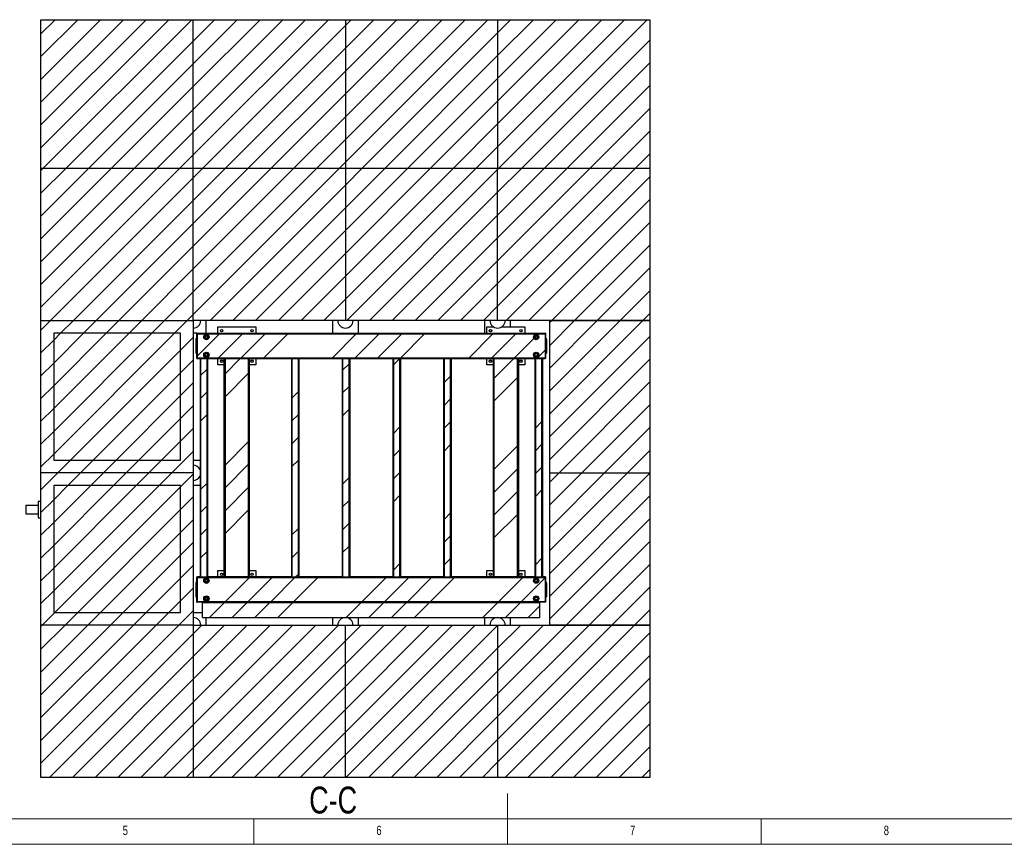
# Model space of a CAD drawing. Header units: millimetres. Extents: x 5 to 589, y 5 to 415.
# Tile 9 of 31: x 201 to 395, y 5 to 167. Entities that reach past the tile are written whole.
import ezdxf

# ---------------------------------------------------------------- set-up
doc = ezdxf.new("R2010")
doc.units = ezdxf.units.MM
doc.layers.add('NOTES', color=6, linetype='Continuous')
doc.layers.add('TRAIT-FINS', color=9, linetype='Continuous')
doc.layers.add('TRAIT-FORT', color=4, linetype='Continuous', lineweight=25)
doc.styles.add('SLDTEXTSTYLE0', font='TXT', dxfattribs={"width": 0.75})
pattern_1 = [(45, (0, 0), (-13.4704, 13.4704), []), (45, (4.49, 2e-323), (-13.4704, 13.4704), []), (45, (8.98, 4e-323), (-13.4704, 13.4704), []), (45, (13.47, 6e-323), (-13.4704, 13.4704), [])]

msp = doc.modelspace()

# ---------------------------------------------------------------- hatches: boundary and pattern name
at = {"layer": 'TRAIT-FINS'}
h = msp.add_hatch(dxfattribs=at)
h.set_pattern_fill('ANSI31', color=9, style=0)
h.paths.add_polyline_path([(205.06, 138.165), (235.06, 138.165), (235.06, 167.415), (205.06, 167.415)], flags=0)
h = msp.add_hatch(dxfattribs=at)
h.set_pattern_fill('ANSI31', color=9, style=0)
h.paths.add_polyline_path([(235.06, 138.165), (265.06, 138.165), (265.06, 167.415), (235.06, 167.415)], flags=0)
h = msp.add_hatch(dxfattribs=at)
h.set_pattern_fill('ANSI31', color=9, style=0)
h.paths.add_polyline_path([(265.06, 138.165), (295.06, 138.165), (295.06, 167.415), (265.06, 167.415)], flags=0)
h = msp.add_hatch(dxfattribs=at)
h.set_pattern_fill('ANSI31', color=9, style=0)
h.paths.add_polyline_path([(295.06, 138.165), (325.06, 138.165), (325.06, 167.415), (295.06, 167.415)], flags=0)
h = msp.add_hatch(dxfattribs=at)
h.set_pattern_fill('ANSI31', color=9, style=0)
h.paths.add_polyline_path([(235.06, 108.165), (235.06, 138.165), (205.06, 138.165), (205.06, 108.165)], flags=0)
h = msp.add_hatch(dxfattribs=at)
h.set_pattern_fill('ANSI31', color=9, style=0)
h.paths.add_polyline_path([(265.06, 108.165), (265.06, 138.165), (235.06, 138.165), (235.06, 108.165)], flags=0)
h = msp.add_hatch(dxfattribs=at)
h.set_pattern_fill('ANSI31', color=9, style=0)
h.paths.add_polyline_path([(295.06, 108.165), (295.06, 138.165), (265.06, 138.165), (265.06, 108.165)], flags=0)
h = msp.add_hatch(dxfattribs=at)
h.set_pattern_fill('ANSI31', color=9, style=0)
h.paths.add_polyline_path([(325.06, 108.165), (325.06, 138.165), (295.06, 138.165), (295.06, 108.165)], flags=0)
h = msp.add_hatch(dxfattribs=at)
h.set_pattern_fill('ANSI31', color=9, style=0)
h.paths.add_polyline_path([(235.06, 78.165), (235.06, 108.165), (205.06, 108.165), (205.06, 78.165)], flags=0)
h.paths.add_polyline_path([(207.56, 105.665), (232.56, 105.665), (232.56, 80.665), (207.56, 80.665)], flags=0)
h = msp.add_hatch(dxfattribs=at)
h.set_pattern_fill('ANSI31', color=9, style=0)
h.paths.add_polyline_path([(325.06, 108.165), (305.26, 108.165), (305.26, 78.165), (325.06, 78.165)], flags=0)
h = msp.add_hatch(dxfattribs=at)
h.set_pattern_fill('ANSI31', color=9, style=0)
h.paths.add_polyline_path([(325.06, 78.165), (325.06, 108.165), (305.26, 108.165), (305.26, 78.165)], flags=0)
h = msp.add_hatch(dxfattribs=at)
h.set_pattern_fill('ANSI31', color=9, style=0)
h.paths.add_polyline_path([(232.56, 80.665), (232.56, 105.665), (207.56, 105.665), (207.56, 80.665)], flags=0)
h = msp.add_hatch(dxfattribs=at)
h.set_pattern_fill('DIN 201 ACIER ET FONTE', color=9, style=0, pattern_type=2)
h.set_pattern_definition(pattern_1)
h.paths.add_polyline_path([(235.81, 105.489), (235.81, 100.841), (235.91, 100.841), (235.91, 105.489)], flags=0)
h = msp.add_hatch(dxfattribs=at)
h.set_pattern_fill('DIN 201 ACIER ET FONTE', color=9, style=0, pattern_type=2)
h.set_pattern_definition(pattern_1)
h.paths.add_polyline_path([(304.41, 100.841), (304.41, 105.489), (235.91, 105.489), (235.91, 100.841)], flags=0)
edge = h.paths.add_edge_path(flags=0)
edge.add_arc((302.66, 104.915), 0.525, 0, 360)
edge = h.paths.add_edge_path(flags=0)
edge.add_arc((302.66, 101.415), 0.525, 0, 360)
edge = h.paths.add_edge_path(flags=0)
edge.add_arc((237.66, 101.415), 0.525, 0, 360)
edge = h.paths.add_edge_path(flags=0)
edge.add_arc((237.66, 104.915), 0.525, 0, 360)
h = msp.add_hatch(dxfattribs=at)
h.set_pattern_fill('DIN 201 ACIER ET FONTE', color=9, style=0, pattern_type=2)
h.set_pattern_definition(pattern_1)
edge = h.paths.add_edge_path(flags=0)
edge.add_arc((237.66, 104.915), 0.525, 0, 360)
edge = h.paths.add_edge_path(flags=0)
edge.add_arc((237.66, 104.915), 0.375, 0, 360)
h = msp.add_hatch(dxfattribs=at)
h.set_pattern_fill('ANSI31', color=9, angle=3e-322, style=0)
edge = h.paths.add_edge_path(flags=0)
edge.add_arc((237.66, 104.915), 0.25, 0, 360)
h = msp.add_hatch(dxfattribs=at)
h.set_pattern_fill('DIN 201 ACIER ET FONTE', color=9, style=0, pattern_type=2)
h.set_pattern_definition(pattern_1)
edge = h.paths.add_edge_path(flags=0)
edge.add_arc((302.66, 104.915), 0.525, 0, 360)
edge = h.paths.add_edge_path(flags=0)
edge.add_arc((302.66, 104.915), 0.375, 0, 360)
h = msp.add_hatch(dxfattribs=at)
h.set_pattern_fill('ANSI31', color=9, angle=3e-322, style=0)
edge = h.paths.add_edge_path(flags=0)
edge.add_arc((302.66, 104.915), 0.25, 0, 360)
h = msp.add_hatch(dxfattribs=at)
h.set_pattern_fill('DIN 201 ACIER ET FONTE', color=9, style=0, pattern_type=2)
h.set_pattern_definition(pattern_1)
h.paths.add_polyline_path([(304.51, 100.841), (304.51, 105.489), (304.41, 105.489), (304.41, 100.841)], flags=0)
h = msp.add_hatch(dxfattribs=at)
h.set_pattern_fill('DIN 201 ACIER ET FONTE', color=9, style=0, pattern_type=2)
h.set_pattern_definition(pattern_1)
edge = h.paths.add_edge_path(flags=0)
edge.add_arc((237.66, 101.415), 0.525, 0, 360)
edge = h.paths.add_edge_path(flags=0)
edge.add_arc((237.66, 101.415), 0.375, 0, 360)
h = msp.add_hatch(dxfattribs=at)
h.set_pattern_fill('ANSI31', color=9, angle=3e-322, style=0)
edge = h.paths.add_edge_path(flags=0)
edge.add_arc((237.66, 101.415), 0.25, 0, 360)
h = msp.add_hatch(dxfattribs=at)
h.set_pattern_fill('DIN 201 ACIER ET FONTE', color=9, style=0, pattern_type=2)
h.set_pattern_definition(pattern_1)
edge = h.paths.add_edge_path(flags=0)
edge.add_arc((302.66, 101.415), 0.525, 0, 360)
edge = h.paths.add_edge_path(flags=0)
edge.add_arc((302.66, 101.415), 0.375, 0, 360)
h = msp.add_hatch(dxfattribs=at)
h.set_pattern_fill('ANSI31', color=9, angle=3e-322, style=0)
edge = h.paths.add_edge_path(flags=0)
edge.add_arc((302.66, 101.415), 0.25, 0, 360)
h = msp.add_hatch(dxfattribs=at)
h.set_pattern_fill('DIN 201 ACIER ET FONTE', color=9, style=0, pattern_type=2)
h.set_pattern_definition(pattern_1)
h.paths.add_polyline_path([(237.801, 100.665), (236.519, 100.665), (236.519, 57.665), (237.801, 57.665)], flags=0)
h = msp.add_hatch(dxfattribs=at)
h.set_pattern_fill('DIN 201 ACIER ET FONTE', color=9, style=0, pattern_type=2)
h.set_pattern_definition(pattern_1)
h.paths.add_polyline_path([(245.984, 100.665), (241.336, 100.665), (241.336, 57.665), (245.984, 57.665)], flags=0)
h = msp.add_hatch(dxfattribs=at)
h.set_pattern_fill('DIN 201 ACIER ET FONTE', color=9, style=0, pattern_type=2)
h.set_pattern_definition(pattern_1)
h.paths.add_polyline_path([(255.801, 100.665), (254.519, 100.665), (254.519, 57.665), (255.801, 57.665)], flags=0)
h = msp.add_hatch(dxfattribs=at)
h.set_pattern_fill('DIN 201 ACIER ET FONTE', color=9, style=0, pattern_type=2)
h.set_pattern_definition(pattern_1)
h.paths.add_polyline_path([(265.801, 100.665), (264.519, 100.665), (264.519, 57.665), (265.801, 57.665)], flags=0)
h = msp.add_hatch(dxfattribs=at)
h.set_pattern_fill('DIN 201 ACIER ET FONTE', color=9, style=0, pattern_type=2)
h.set_pattern_definition(pattern_1)
h.paths.add_polyline_path([(275.801, 100.665), (274.519, 100.665), (274.519, 57.665), (275.801, 57.665)], flags=0)
h = msp.add_hatch(dxfattribs=at)
h.set_pattern_fill('DIN 201 ACIER ET FONTE', color=9, style=0, pattern_type=2)
h.set_pattern_definition(pattern_1)
h.paths.add_polyline_path([(285.801, 100.665), (284.519, 100.665), (284.519, 57.665), (285.801, 57.665)], flags=0)
h = msp.add_hatch(dxfattribs=at)
h.set_pattern_fill('DIN 201 ACIER ET FONTE', color=9, style=0, pattern_type=2)
h.set_pattern_definition(pattern_1)
h.paths.add_polyline_path([(298.984, 100.665), (294.336, 100.665), (294.336, 57.665), (298.984, 57.665)], flags=0)
h = msp.add_hatch(dxfattribs=at)
h.set_pattern_fill('DIN 201 ACIER ET FONTE', color=9, style=0, pattern_type=2)
h.set_pattern_definition(pattern_1)
h.paths.add_polyline_path([(303.801, 100.665), (302.519, 100.665), (302.519, 57.665), (303.801, 57.665)], flags=0)
h = msp.add_hatch(dxfattribs=at)
h.set_pattern_fill('ANSI31', color=9, style=0)
h.paths.add_polyline_path([(235.06, 48.165), (235.06, 78.165), (205.06, 78.165), (205.06, 48.165)], flags=0)
h.paths.add_polyline_path([(207.56, 75.665), (232.56, 75.665), (232.56, 50.665), (207.56, 50.665)], flags=0)
h = msp.add_hatch(dxfattribs=at)
h.set_pattern_fill('ANSI31', color=9, style=0)
h.paths.add_polyline_path([(325.06, 78.165), (305.26, 78.165), (305.26, 48.165), (325.06, 48.165)], flags=0)
h = msp.add_hatch(dxfattribs=at)
h.set_pattern_fill('ANSI31', color=9, style=0)
h.paths.add_polyline_path([(325.06, 48.165), (325.06, 78.165), (305.26, 78.165), (305.26, 48.165)], flags=0)
h = msp.add_hatch(dxfattribs=at)
h.set_pattern_fill('ANSI31', color=9, style=0)
h.paths.add_polyline_path([(232.56, 50.665), (232.56, 75.665), (207.56, 75.665), (207.56, 50.665)], flags=0)
h = msp.add_hatch(dxfattribs=at)
h.set_pattern_fill('DIN 201 ACIER ET FONTE', color=9, style=0, pattern_type=2)
h.set_pattern_definition(pattern_1)
h.paths.add_polyline_path([(235.81, 57.489), (235.81, 52.841), (235.91, 52.841), (235.91, 57.489)], flags=0)
h = msp.add_hatch(dxfattribs=at)
h.set_pattern_fill('DIN 201 ACIER ET FONTE', color=9, style=0, pattern_type=2)
h.set_pattern_definition(pattern_1)
h.paths.add_polyline_path([(235.91, 57.489), (235.91, 52.841), (304.41, 52.841), (304.41, 57.489)], flags=0)
edge = h.paths.add_edge_path(flags=0)
edge.add_arc((302.66, 53.415), 0.525, 0, 360)
edge = h.paths.add_edge_path(flags=0)
edge.add_arc((302.66, 56.915), 0.525, 0, 360)
edge = h.paths.add_edge_path(flags=0)
edge.add_arc((237.66, 56.915), 0.525, 0, 360)
edge = h.paths.add_edge_path(flags=0)
edge.add_arc((237.66, 53.415), 0.525, 0, 360)
h = msp.add_hatch(dxfattribs=at)
h.set_pattern_fill('DIN 201 ACIER ET FONTE', color=9, style=0, pattern_type=2)
h.set_pattern_definition(pattern_1)
edge = h.paths.add_edge_path(flags=0)
edge.add_arc((237.66, 56.915), 0.525, 0, 360)
edge = h.paths.add_edge_path(flags=0)
edge.add_arc((237.66, 56.915), 0.375, 0, 360)
h = msp.add_hatch(dxfattribs=at)
h.set_pattern_fill('ANSI31', color=9, angle=3e-322, style=0)
edge = h.paths.add_edge_path(flags=0)
edge.add_arc((237.66, 56.915), 0.25, 0, 360)
h = msp.add_hatch(dxfattribs=at)
h.set_pattern_fill('DIN 201 ACIER ET FONTE', color=9, style=0, pattern_type=2)
h.set_pattern_definition(pattern_1)
edge = h.paths.add_edge_path(flags=0)
edge.add_arc((302.66, 56.915), 0.525, 0, 360)
edge = h.paths.add_edge_path(flags=0)
edge.add_arc((302.66, 56.915), 0.375, 0, 360)
h = msp.add_hatch(dxfattribs=at)
h.set_pattern_fill('ANSI31', color=9, angle=3e-322, style=0)
edge = h.paths.add_edge_path(flags=0)
edge.add_arc((302.66, 56.915), 0.25, 0, 360)
h = msp.add_hatch(dxfattribs=at)
h.set_pattern_fill('DIN 201 ACIER ET FONTE', color=9, style=0, pattern_type=2)
h.set_pattern_definition(pattern_1)
h.paths.add_polyline_path([(304.51, 52.841), (304.51, 57.489), (304.41, 57.489), (304.41, 52.841)], flags=0)
h = msp.add_hatch(dxfattribs=at)
h.set_pattern_fill('DIN 201 ACIER ET FONTE', color=9, style=0, pattern_type=2)
h.set_pattern_definition(pattern_1)
h.paths.add_polyline_path([(236.91, 52.556), (236.91, 49.665), (303.41, 49.665), (303.41, 52.556)], flags=0)
h = msp.add_hatch(dxfattribs=at)
h.set_pattern_fill('DIN 201 ACIER ET FONTE', color=9, style=0, pattern_type=2)
h.set_pattern_definition(pattern_1)
edge = h.paths.add_edge_path(flags=0)
edge.add_arc((237.66, 53.415), 0.525, 0, 360)
edge = h.paths.add_edge_path(flags=0)
edge.add_arc((237.66, 53.415), 0.375, 0, 360)
h = msp.add_hatch(dxfattribs=at)
h.set_pattern_fill('ANSI31', color=9, angle=3e-322, style=0)
edge = h.paths.add_edge_path(flags=0)
edge.add_arc((237.66, 53.415), 0.25, 0, 360)
h = msp.add_hatch(dxfattribs=at)
h.set_pattern_fill('DIN 201 ACIER ET FONTE', color=9, style=0, pattern_type=2)
h.set_pattern_definition(pattern_1)
edge = h.paths.add_edge_path(flags=0)
edge.add_arc((302.66, 53.415), 0.525, 0, 360)
edge = h.paths.add_edge_path(flags=0)
edge.add_arc((302.66, 53.415), 0.375, 0, 360)
h = msp.add_hatch(dxfattribs=at)
h.set_pattern_fill('ANSI31', color=9, angle=3e-322, style=0)
edge = h.paths.add_edge_path(flags=0)
edge.add_arc((302.66, 53.415), 0.25, 0, 360)
h = msp.add_hatch(dxfattribs=at)
h.set_pattern_fill('ANSI31', color=9, style=0)
h.paths.add_polyline_path([(235.06, 18.165), (235.06, 48.165), (205.06, 48.165), (205.06, 18.165)], flags=0)
h = msp.add_hatch(dxfattribs=at)
h.set_pattern_fill('ANSI31', color=9, style=0)
h.paths.add_polyline_path([(265.06, 18.165), (265.06, 48.165), (235.06, 48.165), (235.06, 18.165)], flags=0)
h = msp.add_hatch(dxfattribs=at)
h.set_pattern_fill('ANSI31', color=9, style=0)
h.paths.add_polyline_path([(295.06, 18.165), (295.06, 48.165), (265.06, 48.165), (265.06, 18.165)], flags=0)
h = msp.add_hatch(dxfattribs=at)
h.set_pattern_fill('ANSI31', color=9, style=0)
h.paths.add_polyline_path([(325.06, 18.165), (325.06, 48.165), (295.06, 48.165), (295.06, 18.165)], flags=0)

# ---------------------------------------------------------------- linework, layer by layer
at = {"color": 7, "linetype": 'Continuous', "lineweight": 18}
for p, q in [((297, 5), (297, 15)), ((10, 10), (584, 10)), ((247, 5), (247, 10)), ((347, 5), (347, 10)), ((5, 5), (589, 5))]:
    msp.add_line(p, q, dxfattribs=at)
at = {"layer": 'TRAIT-FORT', "color": 4, "linetype": 'Continuous', "lineweight": 25}
for p, q in [((205.06, 167.415), (235.06, 167.415)), ((205.06, 138.165), (205.06, 167.415)), ((235.06, 138.165), (235.06, 167.415)), ((235.06, 167.415), (265.06, 167.415)), ((265.06, 167.415), (265.06, 138.165)), ((265.06, 167.415), (295.06, 167.415)), ((295.06, 167.415), (295.06, 138.165)), ((295.06, 167.415), (325.06, 167.415)), ((325.06, 167.415), (325.06, 138.165)), ((205.06, 138.165), (235.06, 138.165)), ((205.06, 108.165), (205.06, 138.165)), ((235.06, 108.165), (235.06, 138.165)), ((235.06, 138.165), (265.06, 138.165)), ((265.06, 138.165), (265.06, 108.165)), ((265.06, 138.165), (295.06, 138.165)), ((295.06, 108.165), (295.06, 138.165)), ((295.06, 138.165), (325.06, 138.165)), ((325.06, 138.165), (325.06, 108.165)), ((205.06, 78.165), (205.06, 108.165)), ((205.06, 108.165), (235.06, 108.165)), ((235.06, 108.165), (235.06, 78.165)), ((265.06, 108.165), (235.06, 108.165)), ((237.56, 108.165), (237.56, 105.665)), ((239.91, 106.915), (247.41, 106.915)), ((239.91, 105.665), (239.91, 106.915)), ((247.41, 106.915), (247.41, 105.665)), ((262.56, 105.665), (262.56, 108.165)), ((295.06, 108.165), (265.06, 108.165)), ((267.56, 108.165), (267.56, 105.665)), ((292.56, 105.665), (292.56, 108.165)), ((292.91, 105.665), (292.91, 106.915)), ((292.91, 106.915), (294.231, 106.915)), ((325.06, 108.165), (295.06, 108.165)), ((295.889, 106.915), (300.41, 106.915)), ((297.56, 108.165), (297.56, 106.915)), ((300.41, 106.915), (300.41, 105.665)), ((305.26, 108.165), (305.26, 78.165)), ((305.26, 108.165), (325.06, 108.165)), ((325.06, 108.165), (325.06, 78.165)), ((207.56, 105.665), (207.56, 80.665)), ((232.56, 105.665), (207.56, 105.665)), ((232.56, 80.665), (232.56, 105.665)), ((235.81, 105.665), (235.06, 105.665)), ((235.81, 105.665), (235.91, 105.665)), ((235.81, 105.489), (235.81, 105.665)), ((235.91, 105.489), (235.81, 105.489)), ((235.81, 100.841), (235.81, 105.489)), ((235.91, 105.489), (235.91, 105.665)), ((235.91, 105.665), (304.41, 105.665)), ((235.91, 100.841), (235.91, 105.489)), ((304.41, 105.489), (235.91, 105.489)), ((304.41, 105.665), (304.41, 105.489)), ((304.51, 105.665), (304.41, 105.665)), ((304.41, 105.489), (304.41, 100.841)), ((304.51, 105.489), (304.41, 105.489)), ((304.51, 105.665), (304.51, 105.489)), ((304.51, 105.489), (304.51, 100.841)), ((235.554, 104.415), (235.554, 101.915)), ((235.81, 104.665), (235.77, 104.665)), ((304.55, 104.665), (304.51, 104.665)), ((304.766, 101.915), (304.766, 104.415)), ((235.77, 101.665), (235.81, 101.665)), ((304.51, 101.665), (304.55, 101.665)), ((235.81, 100.841), (235.91, 100.841)), ((235.81, 100.665), (235.81, 100.841)), ((235.81, 100.665), (235.91, 100.665)), ((235.91, 100.841), (304.41, 100.841)), ((235.91, 100.665), (235.91, 100.841)), ((235.91, 100.665), (236.41, 100.665)), ((236.41, 100.665), (236.41, 57.665)), ((236.41, 100.665), (236.519, 100.665)), ((236.519, 100.665), (236.519, 57.665)), ((236.519, 100.665), (237.801, 100.665)), ((237.801, 57.665), (237.801, 100.665)), ((237.801, 100.665), (237.91, 100.665)), ((237.91, 100.665), (241.16, 100.665)), ((237.91, 100.665), (237.91, 57.665)), ((239.91, 99.415), (239.91, 100.665)), ((241.16, 99.415), (239.91, 99.415)), ((241.16, 57.665), (241.16, 100.665)), ((241.16, 100.665), (241.336, 100.665)), ((241.336, 100.665), (241.336, 57.665)), ((241.336, 100.665), (245.984, 100.665)), ((245.984, 100.665), (246.16, 100.665)), ((245.984, 57.665), (245.984, 100.665)), ((246.16, 57.665), (246.16, 100.665)), ((246.16, 100.665), (254.41, 100.665)), ((247.41, 99.415), (246.16, 99.415)), ((247.41, 100.665), (247.41, 99.415)), ((254.41, 100.665), (254.41, 57.665)), ((254.41, 100.665), (254.519, 100.665)), ((254.519, 100.665), (254.519, 57.665)), ((254.519, 100.665), (255.801, 100.665)), ((255.801, 57.665), (255.801, 100.665)), ((255.801, 100.665), (255.91, 100.665)), ((255.91, 100.665), (264.41, 100.665)), ((255.91, 100.665), (255.91, 57.665)), ((264.41, 100.665), (264.41, 57.665)), ((264.41, 100.665), (264.519, 100.665)), ((264.519, 100.665), (264.519, 57.665)), ((264.519, 100.665), (265.801, 100.665)), ((265.801, 100.665), (265.91, 100.665)), ((265.801, 57.665), (265.801, 100.665)), ((265.91, 100.665), (274.41, 100.665)), ((265.91, 100.665), (265.91, 57.665)), ((274.41, 100.665), (274.41, 57.665)), ((274.41, 100.665), (274.519, 100.665)), ((274.519, 100.665), (274.519, 57.665)), ((274.519, 100.665), (275.801, 100.665)), ((275.801, 57.665), (275.801, 100.665)), ((275.801, 100.665), (275.91, 100.665)), ((275.91, 100.665), (284.41, 100.665)), ((275.91, 100.665), (275.91, 57.665)), ((284.41, 100.665), (284.41, 57.665)), ((284.41, 100.665), (284.519, 100.665)), ((284.519, 100.665), (284.519, 57.665)), ((284.519, 100.665), (285.801, 100.665)), ((285.801, 57.665), (285.801, 100.665)), ((285.801, 100.665), (285.91, 100.665)), ((285.91, 100.665), (294.16, 100.665)), ((285.91, 100.665), (285.91, 57.665)), ((292.91, 99.415), (292.91, 100.665)), ((294.16, 99.415), (292.91, 99.415)), ((294.16, 100.665), (294.16, 57.665)), ((294.16, 100.665), (294.336, 100.665)), ((294.336, 100.665), (294.336, 57.665)), ((294.336, 100.665), (298.984, 100.665)), ((298.984, 57.665), (298.984, 100.665)), ((298.984, 100.665), (299.16, 100.665)), ((299.16, 100.665), (302.41, 100.665)), ((299.16, 100.665), (299.16, 57.665)), ((300.41, 99.415), (299.16, 99.415)), ((300.41, 100.665), (300.41, 99.415)), ((302.41, 100.665), (302.41, 57.665)), ((302.41, 100.665), (302.519, 100.665)), ((302.519, 100.665), (302.519, 57.665)), ((302.519, 100.665), (303.801, 100.665)), ((303.801, 57.665), (303.801, 100.665)), ((303.801, 100.665), (303.91, 100.665)), ((303.91, 100.665), (304.41, 100.665)), ((303.91, 100.665), (303.91, 57.665)), ((304.41, 100.841), (304.51, 100.841)), ((304.41, 100.841), (304.41, 100.665)), ((304.51, 100.665), (304.41, 100.665)), ((304.51, 100.841), (304.51, 100.665)), ((207.56, 80.665), (232.56, 80.665)), ((235.06, 80.665), (236.41, 80.665)), ((235.06, 78.165), (205.06, 78.165)), ((205.06, 48.165), (205.06, 78.165)), ((235.06, 78.165), (235.06, 48.165)), ((305.26, 78.165), (305.26, 48.165)), ((305.26, 78.165), (325.06, 78.165)), ((325.06, 78.165), (325.06, 48.165)), ((207.56, 75.665), (207.56, 50.665)), ((232.56, 75.665), (207.56, 75.665)), ((232.56, 50.665), (232.56, 75.665)), ((236.41, 75.665), (235.06, 75.665)), ((205.06, 72.54), (204.485, 72.54)), ((204.485, 72.54), (204.485, 70.915)), ((204.485, 71.715), (202.06, 71.715)), ((202.06, 71.715), (202.06, 70.915)), ((202.06, 70.915), (202.06, 70.115)), ((202.06, 70.115), (204.485, 70.115)), ((204.485, 70.915), (204.485, 69.29)), ((204.485, 69.29), (205.06, 69.29)), ((239.91, 57.665), (239.91, 58.915)), ((239.91, 58.915), (241.16, 58.915)), ((246.16, 58.915), (247.41, 58.915)), ((247.41, 58.915), (247.41, 57.665)), ((292.91, 58.915), (294.16, 58.915)), ((292.91, 57.665), (292.91, 58.915)), ((299.16, 58.915), (300.41, 58.915)), ((300.41, 58.915), (300.41, 57.665)), ((235.554, 56.415), (235.554, 53.915)), ((235.81, 56.665), (235.77, 56.665)), ((235.81, 57.489), (235.81, 57.665)), ((235.81, 57.665), (235.91, 57.665)), ((235.91, 57.489), (235.81, 57.489)), ((235.81, 52.841), (235.81, 57.489)), ((236.41, 57.665), (235.91, 57.665)), ((235.91, 57.489), (235.91, 57.665)), ((304.41, 57.489), (235.91, 57.489)), ((235.91, 52.841), (235.91, 57.489)), ((236.41, 57.665), (236.519, 57.665)), ((236.519, 57.665), (237.801, 57.665)), ((237.801, 57.665), (237.91, 57.665)), ((241.16, 57.665), (237.91, 57.665)), ((241.336, 57.665), (241.16, 57.665)), ((245.984, 57.665), (241.336, 57.665)), ((246.16, 57.665), (245.984, 57.665)), ((254.41, 57.665), (246.16, 57.665)), ((254.41, 57.665), (254.519, 57.665)), ((254.519, 57.665), (255.801, 57.665)), ((255.801, 57.665), (255.91, 57.665)), ((264.41, 57.665), (255.91, 57.665)), ((264.41, 57.665), (264.519, 57.665)), ((264.519, 57.665), (265.801, 57.665)), ((265.801, 57.665), (265.91, 57.665)), ((274.41, 57.665), (265.91, 57.665)), ((274.41, 57.665), (274.519, 57.665)), ((274.519, 57.665), (275.801, 57.665)), ((275.801, 57.665), (275.91, 57.665)), ((284.41, 57.665), (275.91, 57.665)), ((284.41, 57.665), (284.519, 57.665)), ((284.519, 57.665), (285.801, 57.665)), ((285.801, 57.665), (285.91, 57.665)), ((294.16, 57.665), (285.91, 57.665)), ((294.336, 57.665), (294.16, 57.665)), ((298.984, 57.665), (294.336, 57.665)), ((299.16, 57.665), (298.984, 57.665)), ((302.41, 57.665), (299.16, 57.665)), ((302.41, 57.665), (302.519, 57.665)), ((302.519, 57.665), (303.801, 57.665)), ((303.801, 57.665), (303.91, 57.665)), ((304.41, 57.665), (303.91, 57.665)), ((304.41, 57.665), (304.41, 57.489)), ((304.51, 57.665), (304.41, 57.665)), ((304.41, 57.489), (304.41, 52.841)), ((304.51, 57.489), (304.41, 57.489)), ((304.51, 57.665), (304.51, 57.489)), ((304.51, 57.489), (304.51, 52.841)), ((304.55, 56.665), (304.51, 56.665)), ((304.766, 53.915), (304.766, 56.415)), ((235.77, 53.665), (235.81, 53.665)), ((235.81, 52.841), (235.91, 52.841)), ((235.81, 52.665), (235.81, 52.841)), ((235.81, 52.665), (235.91, 52.665)), ((235.91, 52.841), (304.41, 52.841)), ((235.91, 52.665), (235.91, 52.841)), ((236.91, 52.665), (235.91, 52.665)), ((236.91, 52.556), (236.91, 52.665)), ((236.91, 52.665), (303.41, 52.665)), ((303.41, 52.556), (236.91, 52.556)), ((236.91, 49.665), (236.91, 52.556)), ((303.41, 52.556), (303.41, 52.665)), ((304.41, 52.665), (303.41, 52.665)), ((303.41, 49.665), (303.41, 52.556)), ((304.41, 52.841), (304.51, 52.841)), ((304.41, 52.841), (304.41, 52.665)), ((304.51, 52.665), (304.41, 52.665)), ((304.51, 53.665), (304.55, 53.665)), ((304.51, 52.841), (304.51, 52.665)), ((207.56, 50.665), (232.56, 50.665)), ((235.06, 50.665), (236.91, 50.665)), ((236.91, 49.665), (303.41, 49.665)), ((237.56, 49.665), (237.56, 48.165)), ((262.56, 48.165), (262.56, 49.665)), ((267.56, 49.665), (267.56, 48.165)), ((292.56, 48.165), (292.56, 49.665)), ((297.56, 49.665), (297.56, 48.165)), ((235.06, 48.165), (205.06, 48.165)), ((205.06, 18.165), (205.06, 48.165)), ((235.06, 48.165), (235.06, 18.165)), ((235.06, 48.165), (265.06, 48.165)), ((265.06, 18.165), (265.06, 48.165)), ((265.06, 48.165), (295.06, 48.165)), ((295.06, 48.165), (295.06, 18.165)), ((295.06, 48.165), (325.06, 48.165)), ((325.06, 48.165), (305.26, 48.165)), ((325.06, 48.165), (325.06, 18.165)), ((235.06, 18.165), (205.06, 18.165)), ((265.06, 18.165), (235.06, 18.165)), ((295.06, 18.165), (265.06, 18.165)), ((325.06, 18.165), (295.06, 18.165))]:
    msp.add_line(p, q, dxfattribs=at)
for centre, radius in [((237.66, 104.915), 0.525), ((237.66, 104.915), 0.375), ((237.66, 104.915), 0.275), ((237.66, 104.915), 0.25), ((240.66, 106.165), 0.25), ((240.66, 106.165), 0.215), ((246.66, 106.165), 0.25), ((246.66, 106.165), 0.215), ((293.66, 106.165), 0.25), ((293.66, 106.165), 0.215), ((299.66, 106.165), 0.25), ((299.66, 106.165), 0.215), ((302.66, 104.915), 0.525), ((302.66, 104.915), 0.375), ((302.66, 104.915), 0.275), ((302.66, 104.915), 0.25), ((237.66, 101.415), 0.525), ((237.66, 101.415), 0.375), ((237.66, 101.415), 0.275), ((237.66, 101.415), 0.25), ((302.66, 101.415), 0.525), ((302.66, 101.415), 0.375), ((302.66, 101.415), 0.275), ((302.66, 101.415), 0.25), ((240.66, 100.165), 0.25), ((240.66, 100.165), 0.215), ((246.66, 100.165), 0.25), ((246.66, 100.165), 0.215), ((293.66, 100.165), 0.25), ((293.66, 100.165), 0.215), ((299.66, 100.165), 0.25), ((299.66, 100.165), 0.215), ((240.66, 58.165), 0.25), ((240.66, 58.165), 0.215), ((246.66, 58.165), 0.25), ((246.66, 58.165), 0.215), ((293.66, 58.165), 0.25), ((293.66, 58.165), 0.215), ((299.66, 58.165), 0.25), ((299.66, 58.165), 0.215), ((237.66, 56.915), 0.525), ((237.66, 56.915), 0.375), ((237.66, 56.915), 0.275), ((237.66, 56.915), 0.25), ((302.66, 56.915), 0.525), ((302.66, 56.915), 0.375), ((302.66, 56.915), 0.275), ((302.66, 56.915), 0.25), ((237.66, 53.415), 0.525), ((237.66, 53.415), 0.375), ((237.66, 53.415), 0.275), ((237.66, 53.415), 0.25), ((302.66, 53.415), 0.525), ((302.66, 53.415), 0.375), ((302.66, 53.415), 0.275), ((302.66, 53.415), 0.25)]:
    msp.add_circle(centre, radius, dxfattribs=at)
for centre, radius, start, end in [((235.06, 108.165), 1.5, 270, 0), ((265.06, 108.165), 1.5, 180, 0), ((295.06, 108.165), 1.5, 180, 0), ((235.788, 104.431), 0.235, 94.40195, 183.81126), ((304.532, 104.431), 0.235, 356.18874, 85.59805), ((235.788, 101.899), 0.235, 176.18874, 265.59805), ((304.532, 101.899), 0.235, 274.40195, 3.81126), ((235.06, 78.165), 1.5, 25.84193, 90), ((235.06, 78.165), 1.5, 270, 334.15807), ((235.788, 56.431), 0.235, 94.40195, 183.81126), ((304.532, 56.431), 0.235, 356.18874, 85.59805), ((235.788, 53.899), 0.235, 176.18874, 265.59805), ((304.532, 53.899), 0.235, 274.40195, 3.81126), ((235.06, 48.165), 1.5, 0, 90), ((265.06, 48.165), 1.5, 0, 180), ((295.06, 48.165), 1.5, 0, 180)]:
    msp.add_arc(centre, radius, start, end, dxfattribs=at)

# ---------------------------------------------------------------- texts
at = {"layer": 'NOTES', "color": 211, "style": 'SLDTEXTSTYLE0'}
for s, insert, char_height, attachment_point in [('C-C', (262.643, 16.361), 5.2917, 2), ('5', (221.167, 8.668), 1.852, 1), ('6', (271.167, 8.668), 1.852, 1), ('7', (321.167, 8.668), 1.852, 1), ('8', (371.167, 8.668), 1.852, 1)]:
    msp.add_mtext(s, dxfattribs=dict(at, insert=insert, char_height=char_height, attachment_point=attachment_point))

doc.saveas('drawing.dxf')
